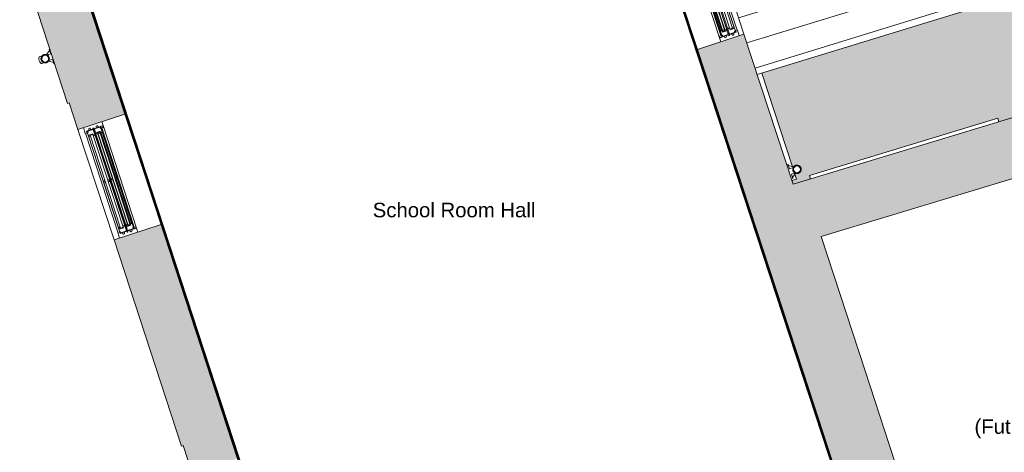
# Model space of a CAD drawing. Header units: millimetres. Extents: x -15132 to 85538, y -10653 to 24175.
# Tile 6 of 12: x -13586 to -3434, y 4700 to 9160. Entities that reach past the tile are written whole.
import ezdxf

# ---------------------------------------------------------------- set-up
doc = ezdxf.new("R2010")
doc.units = ezdxf.units.MM
for name, color, linetype, lineweight in [('A-AREA-IDEN', 2, 'Continuous', 9), ('A-GENM', 13, 'Continuous', 9), ('A-GLAZ', 151, 'Continuous', 9), ('A-GLAZ-SILL', 1, 'Continuous', 9), ('A-ROOF', 132, 'Continuous', 9), ('A-ROOF-PATT', 132, 'Continuous', 9), ('A-WALL', 113, 'Continuous', 9), ('A-WALL-PATT', 111, 'Continuous', 18), ('G-ANNO-TEXT', 231, 'Continuous', 9), ('I-WALL', 2, 'Continuous', 9)]:
    doc.layers.add(name, color=color, linetype=linetype, lineweight=lineweight)
doc.styles.add('Arial', font='arial.ttf', dxfattribs={"height": 150})

# ---------------------------------------------------------------- blocks, each defined once
blk = doc.blocks.new('NBS_WestburyWindowsAndJoineryLtd_WoodWndwUnits_TimberSpringSashWindow_Cill - 1200 x 1800-5547309-01_First_Intermediate Door options')
at = {"layer": 'A-GLAZ', "lineweight": 18}
for p, q in [((-600, 195), (-537, 195)), ((-555, 150), (-566, 149)), ((-555, 128), (-566, 129)), ((-566, 103), (-566, 95)), ((-566, 103), (-555, 103)), ((-555, 175), (-555, 103)), ((-537, 175), (-555, 175)), ((-555, 103), (-544, 103)), ((-551, 173), (-551, 105)), ((-510, 173), (-551, 173)), ((-551, 165), (-539, 165)), ((-551, 105), (-497, 105)), ((-544, 168), (-544, 173)), ((-539, 168), (-544, 168)), ((-539, 165), (-539, 168)), ((-537, 195), (-537, 175)), ((-510, 171), (-510, 173)), ((-510, 171), (-510, 124)), ((-502, 171), (-510, 171)), ((-510, 154), (-503, 154)), ((-489, 124), (-510, 124)), ((-489, 154), (-502, 171)), ((-499, 124), (-499, 126)), ((-497, 105), (-497, 108)), ((-489, 120), (-489, 126)), ((-3, 171), (-11, 158)), ((-11, 158), (-11, 154)), ((-11, 126), (-11, 120)), ((2, 171), (-3, 171)), ((-3, 108), (-3, 105)), ((-3, 105), (2, 105)), ((10, 158), (2, 171)), ((2, 105), (2, 108)), ((10, 154), (10, 158)), ((10, 120), (10, 126)), ((502, 171), (489, 154)), ((489, 126), (489, 120)), ((489, 124), (510, 124)), ((497, 108), (497, 105)), ((497, 105), (551, 105)), ((499, 124), (499, 126)), ((510, 171), (502, 171)), ((510, 154), (503, 154)), ((551, 173), (510, 173)), ((510, 173), (510, 171)), ((510, 171), (510, 124)), ((537, 195), (600, 195)), ((537, 175), (537, 195)), ((555, 175), (537, 175)), ((539, 168), (544, 168)), ((539, 165), (539, 168)), ((551, 165), (539, 165)), ((544, 168), (544, 173)), ((544, 103), (555, 103)), ((551, 105), (551, 173)), ((555, 103), (555, 175)), ((555, 150), (566, 149)), ((555, 128), (566, 129)), ((565, 103), (555, 103)), ((565, 103), (565, 95)), ((-566, 95), (-555, 95)), ((-555, 69), (-566, 68)), ((-555, 47), (-566, 48)), ((-557, 16), (-557, -4)), ((-555, 16), (-557, 16)), ((-557, 16), (-555, 16)), ((-557, 3), (-557, 16)), ((-554, 3), (-557, 3)), ((-555, 95), (-555, 16)), ((-544, 95), (-555, 95)), ((-555, 22), (-539, 22)), ((-555, 16), (-555, 22)), ((-551, 92), (-551, 24)), ((-510, 92), (-551, 92)), ((-551, 33), (-539, 33)), ((-551, 24), (-497, 24)), ((-544, 24), (-544, 30)), ((-544, 30), (-539, 30)), ((-539, 33), (-539, 30)), ((-539, 22), (-539, 3)), ((-510, 90), (-510, 92)), ((-510, 90), (-510, 43)), ((-502, 90), (-510, 90)), ((-510, 73), (-503, 73)), ((-489, 43), (-510, 43)), ((-503, 69), (503, 69)), ((-503, 49), (503, 49)), ((-489, 73), (-502, 90)), ((-499, 43), (-499, 45)), ((-497, 24), (-497, 27)), ((-489, 39), (-489, 45)), ((-3, 90), (-11, 77)), ((-11, 77), (-11, 73)), ((-11, 45), (-11, 39)), ((2, 90), (-3, 90)), ((-3, 27), (-3, 24)), ((-3, 24), (2, 24)), ((10, 77), (2, 90)), ((2, 24), (2, 27)), ((10, 73), (10, 77)), ((10, 39), (10, 45)), ((502, 90), (489, 73)), ((489, 45), (489, 39)), ((489, 43), (510, 43)), ((497, 27), (497, 24)), ((497, 24), (551, 24)), ((499, 43), (499, 45)), ((510, 90), (502, 90)), ((510, 73), (503, 73)), ((551, 92), (510, 92)), ((510, 92), (510, 90)), ((510, 90), (510, 43)), ((539, 33), (539, 30)), ((551, 33), (539, 33)), ((544, 30), (539, 30)), ((539, 22), (555, 22)), ((539, 3), (539, 22)), ((555, 95), (544, 95)), ((544, 24), (544, 30)), ((551, 24), (551, 92)), ((557, 3), (554, 3)), ((555, 16), (555, 95)), ((565, 95), (555, 95)), ((555, 69), (566, 68)), ((555, 47), (566, 48)), ((555, 22), (555, 16)), ((557, 16), (555, 16)), ((555, 16), (557, 16)), ((557, -4), (557, 16)), ((557, 16), (557, 3)), ((-557, -4), (-600, -4)), ((600, -4), (557, -4))]:
    blk.add_line(p, q, dxfattribs=at)
at = {"layer": 'A-GLAZ'}
for p, q in [((-537, 192), (537, 192)), ((-510, 173), (510, 173)), ((-503, 154), (503, 154)), ((-503, 126), (-503, 154)), ((503, 126), (-503, 126)), ((-502, 171), (-3, 171)), ((-3, 105), (-497, 105)), ((2, 171), (502, 171)), ((497, 105), (2, 105)), ((503, 154), (503, 126)), ((-551, 41), (-555, 41)), ((-544, 95), (544, 95)), ((539, 22), (-539, 22)), ((-539, 16), (539, 16)), ((-510, 92), (510, 92)), ((-503, 73), (503, 73)), ((-503, 45), (-503, 73)), ((-503, 69), (-503, 49)), ((503, 45), (-503, 45)), ((-3, 27), (-497, 27)), ((-3, 24), (-497, 24)), ((-491, 69), (-491, 49)), ((-11, 39), (-489, 39)), ((497, 27), (2, 27)), ((497, 24), (2, 24)), ((489, 39), (10, 39)), ((491, 49), (491, 69)), ((503, 73), (503, 45)), ((503, 49), (503, 69)), ((555, 41), (551, 41)), ((-557, -4), (557, -4))]:
    blk.add_line(p, q, dxfattribs=at)
at = {"layer": 'A-GLAZ', "flags": 128}
for points in [[(-544, 103), (-543, 103), (-542, 102), (-541, 102), (-541, 101), (-540, 100), (-540, 99), (-540, 98), (-540, 98), (-541, 97), (-541, 96), (-542, 95), (-543, 95), (-544, 95)], [(544, 95), (543, 95), (542, 95), (541, 96), (541, 97), (540, 98), (540, 98), (540, 99), (540, 100), (541, 101), (541, 102), (542, 102), (543, 103), (544, 103)]]:
    blk.add_lwpolyline(points, dxfattribs=at)
at = {"layer": 'A-GLAZ', "lineweight": 18}
for centre, radius, start, end in [((-565, 139), 9.75, 96.8948, 263.1052), ((-544, 99), 4, 270, 90), ((-500, 116), 8.67, 292.6199, 360), ((-487, 116), 4.33, 112.6199, 180), ((-12, 116), 4.34, 0.005, 67.2775), ((1, 116), 8.67, 180.0085, 247.4163), ((-1, 116), 8.67, 292.6202, 359.9961), ((12, 116), 4.34, 112.649, 179.9904), ((487, 116), 4.33, 0, 67.3801), ((500, 116), 8.67, 180, 247.3801), ((544, 99), 4, 90, 270), ((565, 139), 9.75, 276.8948, 83.1052), ((-565, 58), 9.75, 96.8948, 263.1052), ((-547, 5), 7.69, 192.6804, 347.3196), ((-500, 35), 8.67, 292.6199, 360), ((-487, 35), 4.33, 112.6199, 180), ((-12, 35), 4.34, 359.9969, 67.2768), ((1, 35), 8.67, 180.0126, 247.4139), ((-1, 35), 8.67, 292.6208, 0.0028), ((12, 35), 4.34, 112.6503, 179.9771), ((487, 35), 4.33, 0, 67.3801), ((500, 35), 8.67, 180, 247.3801), ((546, 5), 7.69, 192.6804, 347.3196), ((565, 58), 9.75, 276.8948, 83.1052)]:
    blk.add_arc(centre, radius, start, end, dxfattribs=at)
at = {"layer": 'A-GLAZ'}
for centre, radius, start, end in [((-500, 116), 8.67, 292.6199, 324.9999), ((-500, 116), 8.67, 327.62, 360), ((1, 116), 8.67, 180.0086, 212.4017), ((1, 116), 8.67, 215.0229, 247.4168), ((-1, 116), 8.67, 292.6202, 326.0437), ((-1, 116), 8.67, 327.618, 359.9942), ((500, 116), 8.67, 180, 212.38), ((500, 116), 8.67, 215.0001, 247.3801), ((-547, 5), 7.69, 192.6804, 243.3467), ((-547, 5), 7.69, 248.9128, 347.3196), ((546, 5), 7.69, 192.6804, 243.3467), ((546, 5), 7.69, 296.6533, 347.3196), ((546, 5), 7.69, 248.9128, 291.0872)]:
    blk.add_arc(centre, radius, start, end, dxfattribs=at)
for points, knots in [([(-497, 27), (-496, 28), (-496, 28), (-495, 29), (-494, 29), (-494, 29), (-494, 30), (-493, 30), (-493, 31), (-493, 31), (-493, 32), (-492, 32), (-492, 33), (-492, 33), (-492, 34), (-492, 34), (-492, 35), (-492, 35)], [0, 0, 0, 0, 0.2, 0.3, 0.35, 0.4, 0.45, 0.5, 0.55, 0.6, 0.65, 0.7, 0.75, 0.8, 0.85, 0.9, 1, 1, 1, 1]), ([(-3, 27), (-3, 28), (-4, 28), (-5, 29), (-5, 29), (-5, 29), (-6, 30), (-6, 30), (-6, 31), (-7, 31), (-7, 32), (-7, 32), (-7, 33), (-8, 33), (-8, 34), (-8, 34), (-8, 35), (-8, 35)], [0, 0, 0, 0, 0.2, 0.3, 0.35, 0.4, 0.45, 0.5, 0.55, 0.6, 0.65, 0.7, 0.75, 0.8, 0.85, 0.9, 1, 1, 1, 1]), ([(8, 35), (8, 35), (8, 34), (8, 34), (8, 33), (7, 33), (7, 32), (7, 32), (7, 31), (6, 30), (6, 30), (6, 30), (5, 29), (5, 29), (4, 28), (3, 28), (3, 28), (2, 27)], [0, 0, 0, 0, 0.1, 0.15, 0.2, 0.25, 0.3, 0.35, 0.4, 0.475, 0.55, 0.5875, 0.625, 0.7, 0.775, 0.85, 1, 1, 1, 1]), ([(497, 27), (496, 28), (496, 28), (495, 29), (494, 29), (494, 30), (493, 30), (493, 31), (493, 31), (493, 32), (492, 32), (492, 33), (492, 33), (492, 34), (492, 34), (492, 35), (492, 35)], [-1, -1, -1, -1, -0.8, -0.7, -0.6, -0.55, -0.5, -0.45, -0.4, -0.35, -0.3, -0.25, -0.2, -0.15, -0.1, 0, 0, 0, 0])]:
    blk.add_open_spline(points, degree=3, knots=knots, dxfattribs=at)
blk = doc.blocks.new('NBS_WestburyWindowsAndJoineryLtd_WoodWndwUnits_TimberSpringSashWindow_Cill - 1200 x 1800-5547624-01_First_Intermediate Door options')
at = {"layer": 'A-GLAZ', "lineweight": 18}
for p, q in [((-600, 201), (-537, 201)), ((-555, 155), (-566, 154)), ((-555, 133), (-566, 134)), ((-566, 108), (-566, 100)), ((-566, 108), (-555, 108)), ((-555, 181), (-555, 108)), ((-537, 181), (-555, 181)), ((-555, 108), (-544, 108)), ((-551, 179), (-551, 111)), ((-510, 179), (-551, 179)), ((-551, 170), (-539, 170)), ((-551, 111), (-497, 111)), ((-544, 173), (-544, 179)), ((-539, 173), (-544, 173)), ((-539, 170), (-539, 173)), ((-537, 201), (-537, 181)), ((-510, 177), (-510, 179)), ((-510, 177), (-510, 130)), ((-502, 177), (-510, 177)), ((-510, 160), (-503, 160)), ((-489, 130), (-510, 130)), ((-489, 160), (-502, 177)), ((-499, 130), (-499, 132)), ((-497, 111), (-497, 114)), ((-489, 126), (-489, 132)), ((-3, 177), (-11, 164)), ((-11, 164), (-11, 160)), ((-11, 132), (-11, 126)), ((2, 177), (-3, 177)), ((-3, 114), (-3, 111)), ((-3, 111), (2, 111)), ((10, 164), (2, 177)), ((2, 111), (2, 114)), ((10, 160), (10, 164)), ((10, 126), (10, 132)), ((502, 177), (489, 160)), ((489, 132), (489, 126)), ((489, 130), (510, 130)), ((497, 114), (497, 111)), ((497, 111), (551, 111)), ((499, 130), (499, 132)), ((510, 177), (502, 177)), ((510, 160), (503, 160)), ((551, 179), (510, 179)), ((510, 179), (510, 177)), ((510, 177), (510, 130)), ((537, 201), (600, 201)), ((537, 181), (537, 201)), ((555, 181), (537, 181)), ((539, 173), (544, 173)), ((539, 170), (539, 173)), ((551, 170), (539, 170)), ((544, 173), (544, 179)), ((544, 108), (555, 108)), ((551, 111), (551, 179)), ((555, 108), (555, 181)), ((555, 155), (566, 154)), ((555, 133), (566, 134)), ((565, 108), (555, 108)), ((565, 108), (565, 100)), ((-557, 2), (-600, 2)), ((-566, 100), (-555, 100)), ((-555, 74), (-566, 73)), ((-555, 52), (-566, 53)), ((-557, 22), (-557, 2)), ((-555, 22), (-557, 22)), ((-557, 22), (-555, 22)), ((-557, 9), (-557, 22)), ((-554, 9), (-557, 9)), ((-555, 100), (-555, 22)), ((-544, 100), (-555, 100)), ((-555, 28), (-539, 28)), ((-555, 22), (-555, 28)), ((-551, 98), (-551, 30)), ((-510, 98), (-551, 98)), ((-551, 38), (-539, 38)), ((-551, 30), (-497, 30)), ((-544, 30), (-544, 35)), ((-544, 35), (-539, 35)), ((-539, 38), (-539, 35)), ((-539, 28), (-539, 9)), ((-510, 96), (-510, 98)), ((-510, 96), (-510, 49)), ((-502, 96), (-510, 96)), ((-510, 79), (-503, 79)), ((-489, 49), (-510, 49)), ((-503, 75), (503, 75)), ((-503, 55), (503, 55)), ((-489, 79), (-502, 96)), ((-499, 49), (-499, 51)), ((-497, 30), (-497, 33)), ((-489, 45), (-489, 51)), ((-3, 96), (-11, 83)), ((-11, 83), (-11, 79)), ((-11, 51), (-11, 45)), ((2, 96), (-3, 96)), ((-3, 33), (-3, 30)), ((-3, 30), (2, 30)), ((10, 83), (2, 96)), ((2, 30), (2, 33)), ((10, 79), (10, 83)), ((10, 45), (10, 51)), ((502, 96), (489, 79)), ((489, 51), (489, 45)), ((489, 49), (510, 49)), ((497, 33), (497, 30)), ((497, 30), (551, 30)), ((499, 49), (499, 51)), ((510, 96), (502, 96)), ((510, 79), (503, 79)), ((551, 98), (510, 98)), ((510, 98), (510, 96)), ((510, 96), (510, 49)), ((539, 38), (539, 35)), ((551, 38), (539, 38)), ((544, 35), (539, 35)), ((539, 28), (555, 28)), ((539, 9), (539, 28)), ((555, 100), (544, 100)), ((544, 30), (544, 35)), ((551, 30), (551, 98)), ((557, 9), (554, 9)), ((555, 22), (555, 100)), ((565, 100), (555, 100)), ((555, 74), (566, 73)), ((555, 52), (566, 53)), ((555, 28), (555, 22)), ((557, 22), (555, 22)), ((555, 22), (557, 22)), ((557, 2), (557, 22)), ((557, 22), (557, 9)), ((600, 2), (557, 2))]:
    blk.add_line(p, q, dxfattribs=at)
at = {"layer": 'A-GLAZ'}
for p, q in [((-537, 198), (537, 198)), ((-510, 179), (510, 179)), ((-503, 160), (503, 160)), ((-503, 132), (-503, 160)), ((503, 132), (-503, 132)), ((-502, 177), (-3, 177)), ((-3, 111), (-497, 111)), ((2, 177), (502, 177)), ((497, 111), (2, 111)), ((503, 160), (503, 132)), ((-557, 2), (557, 2)), ((-551, 47), (-555, 47)), ((-544, 100), (544, 100)), ((539, 28), (-539, 28)), ((-539, 22), (539, 22)), ((-510, 98), (510, 98)), ((-503, 79), (503, 79)), ((-503, 51), (-503, 79)), ((-503, 75), (-503, 55)), ((503, 51), (-503, 51)), ((-3, 33), (-497, 33)), ((-3, 30), (-497, 30)), ((-491, 75), (-491, 55)), ((-11, 45), (-489, 45)), ((497, 33), (2, 33)), ((497, 30), (2, 30)), ((489, 45), (10, 45)), ((491, 55), (491, 75)), ((503, 79), (503, 51)), ((503, 55), (503, 75)), ((555, 47), (551, 47))]:
    blk.add_line(p, q, dxfattribs=at)
at = {"layer": 'A-GLAZ', "flags": 128}
for points in [[(-544, 108), (-543, 108), (-542, 108), (-541, 107), (-541, 106), (-540, 105), (-540, 105), (-540, 104), (-540, 103), (-541, 102), (-541, 101), (-542, 100), (-543, 100), (-544, 100)], [(544, 100), (543, 100), (542, 100), (541, 101), (541, 102), (540, 103), (540, 104), (540, 105), (540, 105), (541, 106), (541, 107), (542, 108), (543, 108), (544, 108)]]:
    blk.add_lwpolyline(points, dxfattribs=at)
at = {"layer": 'A-GLAZ', "lineweight": 18}
for centre, radius, start, end in [((-565, 144), 9.75, 96.8948, 263.1052), ((-544, 104), 4, 270, 90), ((-500, 122), 8.67, 292.6199, 360), ((-487, 122), 4.33, 112.6199, 180), ((-12, 122), 4.34, 0.005, 67.2775), ((1, 122), 8.67, 180.0085, 247.4163), ((-1, 122), 8.67, 292.6202, 359.9961), ((12, 122), 4.34, 112.649, 179.9904), ((487, 122), 4.33, 0, 67.3801), ((500, 122), 8.67, 180, 247.3801), ((544, 104), 4, 90, 270), ((565, 144), 9.75, 276.8948, 83.1052), ((-565, 63), 9.75, 96.8948, 263.1052), ((-547, 10), 7.69, 192.6804, 347.3196), ((-500, 41), 8.67, 292.6199, 360), ((-487, 41), 4.33, 112.6199, 180), ((-12, 41), 4.34, 359.9969, 67.2768), ((1, 41), 8.67, 180.0126, 247.4139), ((-1, 41), 8.67, 292.6208, 0.0028), ((12, 41), 4.34, 112.6503, 179.9771), ((487, 41), 4.33, 0, 67.3801), ((500, 41), 8.67, 180, 247.3801), ((546, 10), 7.69, 192.6804, 347.3196), ((565, 63), 9.75, 276.8948, 83.1052)]:
    blk.add_arc(centre, radius, start, end, dxfattribs=at)
at = {"layer": 'A-GLAZ'}
for centre, radius, start, end in [((-500, 122), 8.67, 292.6199, 324.9999), ((-500, 122), 8.67, 327.62, 360), ((1, 122), 8.67, 180.0086, 212.4017), ((1, 122), 8.67, 215.0229, 247.4168), ((-1, 122), 8.67, 292.6202, 326.0437), ((-1, 122), 8.67, 327.618, 359.9942), ((500, 122), 8.67, 180, 212.38), ((500, 122), 8.67, 215.0001, 247.3801), ((-547, 10), 7.69, 192.6804, 243.3467), ((-547, 10), 7.69, 248.9128, 347.3196), ((546, 10), 7.69, 192.6804, 243.3467), ((546, 10), 7.69, 248.9128, 293.9812), ((546, 10), 7.69, 296.6533, 347.3196)]:
    blk.add_arc(centre, radius, start, end, dxfattribs=at)
for points, knots in [([(-497, 33), (-496, 33), (-496, 33), (-495, 34), (-494, 34), (-494, 35), (-494, 35), (-493, 35), (-493, 36), (-493, 36), (-493, 37), (-492, 37), (-492, 38), (-492, 38), (-492, 39), (-492, 40), (-492, 40), (-492, 41)], [0, 0, 0, 0, 0.2, 0.3, 0.35, 0.4, 0.45, 0.5, 0.55, 0.6, 0.65, 0.7, 0.75, 0.8, 0.85, 0.9, 1, 1, 1, 1]), ([(-3, 33), (-3, 33), (-4, 33), (-5, 34), (-5, 34), (-5, 35), (-6, 35), (-6, 35), (-6, 36), (-7, 36), (-7, 37), (-7, 37), (-7, 38), (-8, 38), (-8, 39), (-8, 40), (-8, 40), (-8, 41)], [0, 0, 0, 0, 0.2, 0.3, 0.35, 0.4, 0.45, 0.5, 0.55, 0.6, 0.65, 0.7, 0.75, 0.8, 0.85, 0.9, 1, 1, 1, 1]), ([(8, 41), (8, 40), (8, 40), (8, 39), (8, 38), (7, 38), (7, 37), (7, 37), (7, 36), (6, 36), (6, 35), (6, 35), (5, 34), (5, 34), (4, 34), (3, 33), (3, 33), (2, 33)], [0, 0, 0, 0, 0.1, 0.15, 0.2, 0.25, 0.3, 0.35, 0.4, 0.475, 0.55, 0.5875, 0.625, 0.7, 0.775, 0.85, 1, 1, 1, 1]), ([(497, 33), (496, 33), (496, 33), (495, 34), (494, 34), (494, 35), (493, 35), (493, 36), (493, 36), (493, 37), (492, 37), (492, 38), (492, 38), (492, 39), (492, 40), (492, 40), (492, 41)], [-1, -1, -1, -1, -0.8, -0.7, -0.6, -0.55, -0.5, -0.45, -0.4, -0.35, -0.3, -0.25, -0.2, -0.15, -0.1, 0, 0, 0, 0])]:
    blk.add_open_spline(points, degree=3, knots=knots, dxfattribs=at)
blk = doc.blocks.new('Picture - Sgl - RAC - _2_ - Picture - Sgl - kitchen triple-3372614-01_First_Intermediate Door options')
at = {"layer": 'A-GLAZ'}
for p, q in [((-1015, 346), (-1015, 308)), ((1015, 346), (-1015, 346)), ((1015, 308), (1015, 346))]:
    blk.add_line(p, q, dxfattribs=at)
at = {"layer": 'A-GLAZ-SILL'}
for p, q in [((-1015, 346), (-1015, 308)), ((1015, 346), (-1015, 346)), ((1015, 308), (1015, 346))]:
    blk.add_line(p, q, dxfattribs=at)
blk = doc.blocks.new('Concept - 3Tpl - RS - 1770 x 1200mm Deep-3311546-01_First_Intermediate Door options')
at = {"layer": 'A-GLAZ'}
for p, q in [((231, 178), (-785, 178)), ((244, 178), (241, 178)), ((301, 178), (298, 178)), ((365, 178), (311, 178)), ((365, 127), (365, 178))]:
    blk.add_line(p, q, dxfattribs=at)
blk = doc.blocks.new('Basic Wall _ Int - Existing Skirting - ___-4405040-01_First_Intermediate Door options')
at = {"layer": 'I-WALL'}
for p, q in [((-9933, 334), (-13586, 11508)), ((-9930, 335), (-13582, 11509)), ((-13577, 11509), (-13578, 11510)), ((-13577, 11510), (-13577, 11511)), ((-9928, 344), (-13575, 11501)), ((-9927, 345), (-13574, 11501)), ((-13571, 11512), (-13571, 11513)), ((-13568, 11512), (-13569, 11513)), ((-9923, 352), (-13566, 11498)), ((-9922, 356), (-13563, 11495)), ((-9930, 335), (-9933, 334))]:
    blk.add_line(p, q, dxfattribs=at)
blk = doc.blocks.new('Basic Wall _ Int - Existing Skirting - ___-4405151-01_First_Intermediate Door options')
at = {"layer": 'I-WALL'}
for p, q in [((-8067, 13301), (-8066, 13302)), ((-4312, 1853), (-8067, 13301)), ((-8066, 13302), (-8063, 13308)), ((-4311, 1852), (-8066, 13302)), ((-4305, 1847), (-8063, 13308)), ((-5449, 5349), (-8061, 13313)), ((-8072, 13290), (-8071, 13293)), ((-4324, 1859), (-8072, 13290)), ((-8071, 13293), (-4320, 1856)), ((-4302, 1848), (-4305, 1847))]:
    blk.add_line(p, q, dxfattribs=at)
at = {"layer": 'I-WALL', "flags": 128}
blk.add_lwpolyline([(-8071, 13293), (-8071, 13293), (-8070, 13293), (-8070, 13294), (-8069, 13296), (-8068, 13298), (-8067, 13301)], dxfattribs=at)
blk = doc.blocks.new('Gutter-AWMS_Rainwater-ApexHeritage_VictorianOgee-RoundPipe - OG50 - P30-4788362-01_First_Intermediate Door options')
at = {"layer": 'A-GENM'}
for p, q in [((-5663, 7672), (-5665, 7671)), ((-5665, 7671), (-5649, 7624)), ((-5658, 7658), (-5663, 7672)), ((-5614, 7644), (-5658, 7658)), ((-5649, 7624), (-5612, 7636)), ((-5605, 7646), (-5614, 7644)), ((-5593, 7579), (-5630, 7566)), ((-5630, 7566), (-5615, 7519)), ((-5618, 7534), (-5591, 7571)), ((-5613, 7520), (-5618, 7534)), ((-5615, 7519), (-5613, 7520)), ((-5591, 7571), (-5582, 7574))]:
    blk.add_line(p, q, dxfattribs=at)
for start, end in [(108.0823, 288.0823), (288.0823, 108.0823)]:
    blk.add_arc((-5572, 7617), 44, start, end, dxfattribs=at)
at = {"layer": 'A-GENM', "lineweight": 18}
for radius, start, end in [(37.5, 18.0823, 198.0823), (35.5, 18.0823, 198.0823), (37.5, 198.0823, 18.0823), (35.5, 198.0823, 18.0823)]:
    blk.add_arc((-5572, 7617), radius, start, end, dxfattribs=at)
blk = doc.blocks.new('Gutter-AWMS_Rainwater-ApexHeritage_VictorianOgee-RoundPipe - OG50 - P30-4796460-01_First_Intermediate Door options')
at = {"layer": 'A-GENM'}
for p, q in [((-13278, 8842), (-13305, 8804)), ((-13281, 8856), (-13283, 8856)), ((-13283, 8856), (-13278, 8842)), ((-13265, 8809), (-13281, 8856)), ((-13357, 8787), (-13382, 8778)), ((-13305, 8804), (-13314, 8801)), ((-13303, 8797), (-13265, 8809)), ((-13290, 8729), (-13281, 8732)), ((-13246, 8752), (-13283, 8739)), ((-13281, 8732), (-13237, 8718)), ((-13231, 8705), (-13246, 8752)), ((-13358, 8707), (-13333, 8715)), ((-13237, 8718), (-13233, 8704)), ((-13233, 8704), (-13231, 8705))]:
    blk.add_line(p, q, dxfattribs=at)
for start, end in [(108.3258, 288.3258), (288.3258, 108.3258)]:
    blk.add_arc((-13323, 8758), 44, start, end, dxfattribs=at)
at = {"layer": 'A-GENM', "lineweight": 18}
for radius, start, end in [(37.5, 18.3258, 198.3258), (35.5, 18.3258, 198.3258), (37.5, 198.3258, 18.3258), (35.5, 198.3258, 18.3258)]:
    blk.add_arc((-13323, 8758), radius, start, end, dxfattribs=at)
at = {"layer": 'A-GENM'}
for start_param, end_param in [(0, 1.570796), (1.570796, 3.141593)]:
    blk.add_ellipse((-13370, 8743), major_axis=(-11.8, 35.6), ratio=0.382683, start_param=start_param, end_param=end_param, dxfattribs=at)

msp = doc.modelspace()

# ---------------------------------------------------------------- hatches: boundary and pattern name
at = {"layer": 'A-ROOF-PATT'}
h = msp.add_hatch(color=9, dxfattribs=at)
h.paths.add_polyline_path([(-5611.4, 7463.4), (-5433.5, 7517.4), (-5444.4, 7553.3), (-3502, 8143.1), (-3491.1, 8107.2), (-2089.7, 8532.7), (-2840.7, 11031.9), (-4163.1, 10626.4), (-3750, 9279.9), (-5933.7, 8609.8), (-5617.1, 7644.5), (-5614.1, 7643.5), (-5605.1, 7646.6), (-5596.4, 7654.1), (-5585.1, 7659.2), (-5574.7, 7661.1), (-5563.3, 7660.3), (-5552.4, 7656.4), (-5543, 7649.9), (-5535.5, 7641.2), (-5530.5, 7630.9), (-5528.4, 7619.6), (-5529.3, 7608.1), (-5533.1, 7597.3), (-5539.6, 7587.8), (-5548.3, 7580.3), (-5560.6, 7575), (-5570, 7573.3), (-5581.6, 7574.2), (-5590.5, 7571.3), (-5592.3, 7568.9), (-5575.4, 7517.4), (-5623.9, 7501.5), (-5611.8, 7464.4)])
h.paths.add_polyline_path([(-5595.3, 7577.9), (-5593.2, 7578.6), (-5596.1, 7580.5), (-5595.3, 7578)])
h.paths.add_polyline_path([(-5613.2, 7632.6), (-5612, 7636.1), (-5614.1, 7635.4)])
h = msp.add_hatch(dxfattribs=at)
h.set_pattern_fill('FP_2', color=256, style=0, pattern_type=2)
h.set_pattern_definition([(17.058, (-154.23, 502.62), (-79.7567, 259.931), [])])
h.paths.add_polyline_path([(-5982.4, 8594.9), (-3750, 9279.9), (-6724.3, 10857.6), (-6036.7, 8760.6)])
at = {"layer": 'A-WALL-PATT', "lineweight": 9}
h = msp.add_hatch(color=8, dxfattribs=at)
h.paths.add_polyline_path([(-6093.8, 7316.9), (-5611.4, 7463.4), (-6118.3, 9009.4), (-6597.2, 8852.4), (-6279.7, 7884.1)])
h.paths.add_polyline_path([(-6971.1, 9992.6), (-6492.2, 10149.7), (-6959.5, 11575), (-7438.4, 11418), (-6998.2, 10075.5)])
h.paths.add_polyline_path([(-7812.3, 12558.3), (-7333.4, 12715.3), (-7738, 13949.4), (-8217, 13792.8), (-7860.4, 12705.1)])
for points in [[(-13091.9, 8297.5), (-12591, 8461.2), (-12994.9, 9696.9), (-13495.8, 9533.1), (-13100, 8322.4)], [(-5323, 6923.9), (-1333.4, 8135.4), (-1506.1, 8710), (-5510, 7494.2), (-5350.4, 7007.5)], [(-5448.7, 5349.5), (-4869.1, 5539.6), (-5510, 7494.2), (-6093.8, 7316.9), (-5705, 6131)], [(-5016.7, 4028.6), (-4437.1, 4218.6), (-4870.1, 5539.2), (-5449.7, 5349.2), (-5418.6, 5254.4)]]:
    msp.add_hatch(color=8, dxfattribs=at).paths.add_polyline_path(points)
h = msp.add_hatch(color=8, dxfattribs=at)
h.paths.add_polyline_path([(-11917.8, 4763.4), (-11434, 4921.6), (-12128.7, 7046.9), (-12612.5, 6888.8), (-11935.1, 4816.2)])
h.paths.add_polyline_path([(-12985.4, 8029.4), (-12501.5, 8187.6), (-12591, 8461.2), (-13074.8, 8303.1), (-13009.5, 8103.2)])
h = msp.add_hatch(color=8, dxfattribs=at)
h.paths.add_polyline_path([(-11057.8, 2193.4), (-10592.1, 2345.7), (-10968, 3495.8), (-11433.7, 3343.6), (-11070.5, 2232.2)])
h.paths.add_polyline_path([(-11806.6, 4484.2), (-11340.8, 4636.4), (-11434, 4921.6), (-11899.8, 4769.3), (-11843.5, 4597)])

# ---------------------------------------------------------------- linework, layer by layer
at = {"layer": 'A-ROOF'}
msp.add_line((-5982.4, 8594.9), (-3750, 9279.9), dxfattribs=at)
at = {"layer": 'A-WALL', "color": 7, "lineweight": 18}
for p, q in [((-12501.5, 8187.6), (-12994.9, 9696.9)), ((-13495.8, 9533.1), (-13091.9, 8297.5)), ((-6118.3, 9009.4), (-6597.2, 8852.4)), ((-5611.4, 7463.4), (-6118.3, 9009.4)), ((-6597.2, 8852.4), (-5448.7, 5349.5)), ((-2089.7, 8532.7), (-5611.4, 7463.4)), ((-13091.9, 8297.5), (-13074.8, 8303.1)), ((-13074.8, 8303.1), (-12985.4, 8029.4)), ((-12985.4, 8029.4), (-12501.5, 8187.6)), ((-5323, 6923.9), (-1333.4, 8135.4)), ((-12128.7, 7046.9), (-12612.5, 6888.8)), ((-11340.8, 4636.4), (-12128.7, 7046.9)), ((-4869.1, 5539.6), (-5323, 6923.9)), ((-12612.5, 6888.8), (-11917.8, 4763.4)), ((-4870.1, 5539.2), (-4869.1, 5539.6)), ((-3710.8, 2003.4), (-4870.1, 5539.2)), ((-5448.7, 5349.5), (-5449.7, 5349.2)), ((-5449.7, 5349.2), (-4300.8, 1845)), ((-11917.8, 4763.4), (-11899.8, 4769.3)), ((-11899.8, 4769.3), (-11806.6, 4484.2))]:
    msp.add_line(p, q, dxfattribs=at)
at = {"layer": 'I-WALL'}
for p, q in [((-6492.2, 10149.7), (-6118.3, 9009.4)), ((-6597.2, 8852.4), (-6971.1, 9992.6)), ((-12501.5, 8187.6), (-12128.7, 7046.9)), ((-12612.5, 6888.8), (-12985.4, 8029.4))]:
    msp.add_line(p, q, dxfattribs=at)

# ---------------------------------------------------------------- block references
at = {"layer": 'A-GENM'}
msp.add_blockref('Gutter-AWMS_Rainwater-ApexHeritage_VictorianOgee-RoundPipe - OG50 - P30-4796460-01_First_Intermediate Door options', (0, 0), dxfattribs=at)
at = {"layer": 'A-GENM', "lineweight": 18}
msp.add_blockref('Gutter-AWMS_Rainwater-ApexHeritage_VictorianOgee-RoundPipe - OG50 - P30-4788362-01_First_Intermediate Door options', (0, 0), dxfattribs=at)
at = {"layer": 'A-GLAZ'}
for name, p, rotation in [('NBS_WestburyWindowsAndJoineryLtd_WoodWndwUnits_TimberSpringSashWindow_Cill - 1200 x 1800-5547624-01_First_Intermediate Door options', (-6544.7, 9501), 288.1528932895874), ('Concept - 3Tpl - RS - 1770 x 1200mm Deep-3311546-01_First_Intermediate Door options', (-5858.7, 7808.6), 288.1558027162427), ('Picture - Sgl - RAC - _2_ - Picture - Sgl - kitchen triple-3372614-01_First_Intermediate Door options', (-4372.6, 7517.2), 16.89079660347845), ('NBS_WestburyWindowsAndJoineryLtd_WoodWndwUnits_TimberSpringSashWindow_Cill - 1200 x 1800-5547309-01_First_Intermediate Door options', (-12557, 7538.2), 108.1004921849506)]:
    msp.add_blockref(name, p, dxfattribs=dict(at, rotation=rotation))
at = {"layer": 'I-WALL'}
for name in ['Basic Wall _ Int - Existing Skirting - ___-4405151-01_First_Intermediate Door options', 'Basic Wall _ Int - Existing Skirting - ___-4405040-01_First_Intermediate Door options']:
    msp.add_blockref(name, (0, 0), dxfattribs=at)

# ---------------------------------------------------------------- texts
at = {"layer": 'A-AREA-IDEN', "insert": (-9945.9, 7272.7), "char_height": 150, "width": 2068.354, "attachment_point": 1, "style": 'Arial'}
msp.add_mtext('School Room Hall', dxfattribs=at)
at = {"layer": 'G-ANNO-TEXT', "color": 7, "lineweight": 18, "insert": (-3741.9, 5040.5), "char_height": 150, "width": 1659.493, "attachment_point": 1, "style": 'Arial'}
msp.add_mtext('(Future Office)', dxfattribs=at)

doc.saveas('drawing.dxf')
